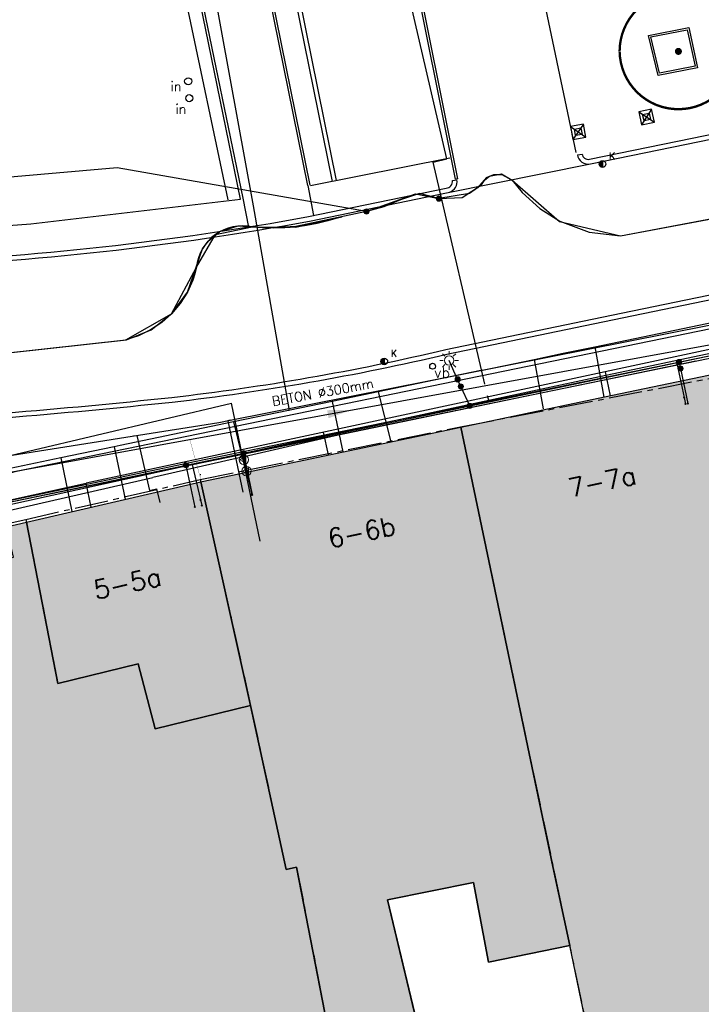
# Model space of a CAD drawing. Header units: metres. Extents: x 202952 to 203755, y 349031 to 349702.
# Tile 32 of 84: x 203235 to 203264, y 349316 to 349358. Entities that reach past the tile are written whole.
import ezdxf
from ezdxf.enums import TextEntityAlignment as Align

# ---------------------------------------------------------------- set-up
doc = ezdxf.new("R2010")
doc.units = ezdxf.units.M
doc.linetypes.add('1-200 CENTER', pattern=[4.28625, 2.8575, -0.47625, 0.47625, -0.47625])
doc.linetypes.add('1-200 DASHED', pattern=[1.905, 1.27, -0.635])
for name, color, linetype in [('bgt.onbegroeidterreindeel', 252, 'Continuous'), ('PH-BEST-BEBOUWING', 1, 'Continuous'), ('PH-BEST-BEBOUWING-ARCERING', 254, 'Continuous'), ('PH-BEST-HAAG-VERWIJDEREN', 96, '1-200 BLOKHAAG'), ('PH-BEST-HUISNUMMER', 7, 'Continuous'), ('PH-BEST-INFORMATIEBORD', 6, 'Continuous'), ('PH-BEST-KADASTRALE-GRENS', 240, '1-200 CENTER'), ('PH-BEST-KL-DATA_EUROFIBER', 115, '1-200 EUROFIBER'), ('PH-BEST-KL-DATA_GEBROERDES van donk', 115, '1-200 DATA'), ('PH-BEST-KL-DATA_KPN', 115, '1-200 TELEFONIE-KPN'), ('PH-BEST-KL-DATA_ZIGGO BV', 115, '1-200 ZIGGO'), ('PH-BEST-KL-ET_MIDDENSPANNING_ENEXIS', 115, '1-200 MIDDENSPANNING'), ('PH-BEST-KL-GAS_LAGEDRUK_ENEXIS', 115, '1-200 GASLEIDING LAGE DRUK'), ('PH-BEST-KL-LAAGSPANNING-ENEXIS', 115, '1-200 LAAGSPANNING'), ('PH-BEST-KL-WATER-WML', 115, '1-200 WML'), ('PH-BEST-RIO-DICHTSCHUIMEN', 222, '1-200 BATTING'), ('PH-BEST-RIO-TEKST- TE SCHUIMEN RIOOL', 8, 'Continuous'), ('PH-INM-BOOM-VERWIJDEREN', 96, 'Continuous'), ('PH-INM-KANTVERHARDING', 9, 'Continuous'), ('PH-INM-KOLK VERWIJDEREN', 6, 'Continuous'), ('PH-INM-KUNSTSTOF PAAL', 6, 'Continuous'), ('PH-INM-TERRASSCHERM', 6, '1-200 DASHED'), ('PH-INM-VERKEERSBORD', 6, 'Continuous')]:
    doc.layers.add(name, color=color, linetype=linetype)
doc.styles.add('NLCS-ISO', font='txt')
doc.styles.add('RDL_MAATVOERING', font='romans.shx')
doc.styles.add('ROMANS', font='romans.shx')
doc.linetypes.add('1-200 BATTING', pattern='A,1.27e-05,-0.127,[134,ltypeshp.shx,S=0.127,R=0,X=-0.127,Y=0],-0.254,[134,ltypeshp.shx,S=0.127,R=180,X=0.127,Y=0],-0.127', length=0.508013)
doc.linetypes.add('1-200 BLOKHAAG', pattern='A,0,-0.035,[1,Gras.shx,S=5,R=0,X=0,Y=0.0025],-0.475', length=0.51)
doc.linetypes.add('1-200 DATA', pattern='A,1.5,-0.6,["DATA",ROMANS,S=0.24,R=0,X=-0.5,Y=-0.12],-0.3', length=2.4)
doc.linetypes.add('1-200 EUROFIBER', pattern='A,1.5,-0.6,["EURO",ROMANS,S=0.24,R=0,X=-0.5,Y=-0.12],-0.65', length=2.75)
doc.linetypes.add('1-200 GASLEIDING LAGE DRUK', pattern='A,1.5,-0.6,["GAS LD",ROMANS,S=0.24,R=0,X=-0.5,Y=-0.12],-1', length=3.1)
doc.linetypes.add('1-200 LAAGSPANNING', pattern='A,1.5,-0.6,["LS",ROMANS,S=0.24,R=0,X=-0.45,Y=-0.12],-0.05', length=2.15)
doc.linetypes.add('1-200 MIDDENSPANNING', pattern='A,1.5,-0.6,["MS",ROMANS,S=0.24,R=0,X=-0.5,Y=-0.12],-0.05', length=2.15)
doc.linetypes.add('1-200 TELEFONIE-KPN', pattern='A,1.5,-0.6,["KPN",ROMANS,S=0.24,R=0,X=-0.5,Y=-0.12],-0.3', length=2.4)
doc.linetypes.add('1-200 WML', pattern='A,1.5,-0.6,["WML",ROMANS,S=0.24,R=0,X=-0.5,Y=-0.12],-0.3', length=2.4)
doc.linetypes.add('1-200 ZIGGO', pattern='A,1.5,-0.6,["ZIGGO",ROMANS,S=0.24,R=0,X=-0.5,Y=-0.12],-0.65', length=2.75)

# ---------------------------------------------------------------- blocks, each defined once
blk = doc.blocks.new('SKL-WTB_HULP_MOF-SO')
at = {"linetype": 'ByBlock', "lineweight": 18}
h = blk.add_hatch(color=0, dxfattribs=at)
h.dxf.hatch_style = 1
h.paths.add_polyline_path([(-0.5625, 0, 1), (0.5625, 0, 1)])
at = {"color": 0, "linetype": 'ByBlock', "lineweight": 18}
blk.add_circle((0, 0), 0.5625, dxfattribs=at)
at = {"color": 0, "linetype": 'ByBlock', "lineweight": 18, "style": 'NLCS-ISO', "flags": 1}
for tag, p in [('TYPE', (1.5, 0)), ('OMSCHRIJVING', (1.5, -3)), ('LABEL', (1.5, -1.5))]:
    blk.add_attdef(tag, p, '', height=1, dxfattribs=at)
blk = doc.blocks.new('SKL-WTB_HULP_OVERIG-SO')
at = {"color": 0, "linetype": 'ByBlock', "lineweight": 18}
for points in [[(-0.14, 0.14), (0.14, -0.14)], [(0.14, 0.14), (-0.14, -0.14)]]:
    blk.add_lwpolyline(points, dxfattribs=at)
at = {"color": 0, "linetype": 'ByBlock', "lineweight": 18, "style": 'NLCS-ISO', "flags": 1}
for tag, p in [('TYPE', (1.5, 0)), ('OMSCHRIJVING', (1.5, -3)), ('LABEL', (1.5, -1.5))]:
    blk.add_attdef(tag, p, '', height=1, dxfattribs=at)
blk = doc.blocks.new('SKL-ET_OV_LICHTMAST-SO')
at = {"color": 0, "linetype": 'ByBlock', "lineweight": 18}
for points in [[(-1.25, 0), (-2, 0)], [(-1.41, 1.41), (-0.88, 0.88)], [(0, 2), (0, 1.25)], [(0.88, 0.88), (1.41, 1.41)], [(2, 0), (1.25, 0)], [(-1.41, -1.41), (-0.88, -0.88)], [(0, -1.25), (0, -2)], [(0.88, -0.88), (1.41, -1.41)]]:
    blk.add_lwpolyline(points, dxfattribs=at)
blk.add_circle((0, 0), 1, dxfattribs=at)
blk = doc.blocks.new('SKL-WTB_HULP_VERLOOP-SO')
at = {"color": 0, "linetype": 'ByBlock', "lineweight": 18}
for points in [[(0.44, 0.72), (-0.88, 0)], [(0.44, -0.72), (-0.88, 0)], [(0.44, -0.72), (0.44, 0.72)]]:
    blk.add_lwpolyline(points, dxfattribs=at)
blk.add_circle((0, 0), 1, dxfattribs=at)
at = {"color": 0, "linetype": 'ByBlock', "lineweight": 18, "style": 'NLCS-ISO', "flags": 1}
for tag, p in [('TYPE', (1.5, 0)), ('OMSCHRIJVING', (1.5, -3)), ('LABEL', (1.5, -1.5))]:
    blk.add_attdef(tag, p, '', height=1, dxfattribs=at)
blk = doc.blocks.new('SIE-WEG_PAAL_KUNSTSTOF')
for p, q in [((-0.188, 0.188), (0.188, -0.188)), ((0.188, 0.188), (-0.188, -0.188))]:
    blk.add_line(p, q)
at = {"flags": 128}
for points in [[(-0.188, -0.188), (0.188, -0.188), (0.188, 0.188), (-0.188, 0.188)], [(-0.094, 0.094), (0.094, 0.094), (0.094, -0.094), (-0.094, -0.094)]]:
    blk.add_lwpolyline(points, close=True, dxfattribs=at)
blk = doc.blocks.new('*U43')
at = {"const_width": 0.1}
blk.add_lwpolyline([(-2.5, 0.004, 0.990403), (2.5, 0.03, 0.990403), (-2.5, 0.018)], format="xyb", dxfattribs=at)
at = {"linetype": 'Continuous', "const_width": 0.15}
blk.add_lwpolyline([(-0.075, 0, 1), (0.075, 0, 1)], format="xyb", close=True, dxfattribs=at)
blk = doc.blocks.new('Materialisatie')
blk.add_solid([(-1.04, 0.173), (-1.04, -0.173), (0, 0)])
at = {"style": 'ROMANS'}
blk.add_attdef('MATERIALISATIE', (-2.631, 0.657), '', height=0.4, dxfattribs=at)
blk = doc.blocks.new('*U55')
blk.add_circle((0, 0), 0.15)
at = {"style": 'RDL_MAATVOERING'}
blk.add_text('in', height=0.4, dxfattribs=at).set_placement((-0.75, -0.415))
blk = doc.blocks.new('*U56')
blk.add_circle((0, 0), 0.15)
at = {"style": 'RDL_MAATVOERING'}
blk.add_text('in', height=0.4, dxfattribs=at).set_placement((-0.589, -0.66))
blk = doc.blocks.new('*U51')
h = blk.add_hatch(color=256)
edge = h.paths.add_edge_path()
edge.add_arc((0, 0), 0.142, 90, 270)
edge.add_line((0, -0.142), (0, 0.142))
blk.add_line((0, 0.142), (0, -0.142))
blk.add_circle((0, 0), 0.142)
at = {"ltscale": 0.05, "style": 'ROMANS'}
blk.add_text('K', height=0.3, dxfattribs=at).set_placement((0.277, 0.195))

msp = doc.modelspace()

# ---------------------------------------------------------------- hatches: boundary and pattern name
at = {"layer": 'PH-BEST-BEBOUWING-ARCERING'}
for points in [[(203265.86, 349337.51), (203264.691, 349343.091), (203264.63, 349343.38), (203259.876, 349342.382), (203259.534, 349342.311), (203256.906, 349341.759), (203253.413, 349341.026), (203257.336, 349322.349), (203258.057, 349318.988), (203259.492, 349312.081), (203268.341, 349313.89), (203268.629, 349313.949), (203266.4, 349324.737), (203264.729, 349332.822), (203266.589, 349333.378)], [(203253.413, 349341.026), (203244.245, 349339.103), (203242.42, 349338.72), (203242.353, 349338.705), (203244.478, 349329.188), (203245.983, 349322.216), (203246.435, 349322.313), (203247.931, 349314.588), (203250.454, 349315.16), (203251.613, 349315.423), (203250.302, 349320.92), (203253.964, 349321.664), (203254.6, 349318.272), (203258.057, 349318.988), (203257.336, 349322.349)], [(203242.353, 349338.705), (203234.943, 349336.988), (203236.278, 349330.12), (203239.692, 349330.963), (203240.417, 349328.193), (203244.478, 349329.188)], [(203246.435, 349322.313), (203245.983, 349322.216), (203244.478, 349329.188), (203240.417, 349328.193), (203239.692, 349330.963), (203236.278, 349330.12), (203234.943, 349336.988), (203234.09, 349336.79), (203234.39, 349335.5), (203225.7, 349333.49), (203224.8, 349332.11), (203223.93, 349331.84), (203225.42, 349325.29), (203225.068, 349325.206), (203223.978, 349324.944), (203226.058, 349315.706), (203227.312, 349315.988), (203228.772, 349309.495), (203237.619, 349311.549), (203237.917, 349310.242), (203244.062, 349311.678), (203248.347, 349312.68), (203248.318, 349312.812), (203247.931, 349314.588)]]:
    msp.add_hatch(color=256, dxfattribs=at).paths.add_polyline_path(points)

# ---------------------------------------------------------------- linework, layer by layer
at = {"layer": 'bgt.onbegroeidterreindeel'}
for p, q in [((203250.302, 349320.92), (203253.964, 349321.664)), ((203253.964, 349321.664), (203254.6, 349318.272)), ((203251.613, 349315.423), (203250.302, 349320.92)), ((203254.6, 349318.272), (203258.057, 349318.988))]:
    msp.add_line(p, q, dxfattribs=at)
at = {"layer": 'PH-BEST-BEBOUWING'}
for points in [[(203253.413, 349341.026), (203256.906, 349341.759), (203259.534, 349342.311), (203259.876, 349342.382), (203264.63, 349343.38), (203264.691, 349343.091), (203265.86, 349337.51), (203266.589, 349333.378), (203264.729, 349332.822), (203266.4, 349324.737), (203268.629, 349313.949), (203268.341, 349313.89), (203259.492, 349312.081), (203258.057, 349318.988), (203257.336, 349322.349), (203253.413, 349341.026)], [(203242.353, 349338.705), (203242.42, 349338.72), (203244.245, 349339.103), (203253.413, 349341.026), (203257.336, 349322.349), (203258.057, 349318.988), (203254.6, 349318.272), (203253.964, 349321.664), (203250.302, 349320.92), (203251.613, 349315.423), (203250.454, 349315.16), (203247.931, 349314.588), (203246.435, 349322.313), (203245.983, 349322.216), (203244.478, 349329.188), (203242.353, 349338.705)], [(203244.478, 349329.188), (203240.417, 349328.193), (203239.692, 349330.963), (203236.278, 349330.12), (203234.943, 349336.988), (203242.353, 349338.705), (203244.478, 349329.188)]]:
    msp.add_lwpolyline(points, close=True, dxfattribs=at)
for points in [[(203242.334, 349339.008), (203242.356, 349339.013)], [(203226.058, 349315.706), (203223.978, 349324.944), (203223.978, 349324.944), (203225.068, 349325.206), (203225.42, 349325.29), (203223.93, 349331.84), (203224.8, 349332.11), (203225.7, 349333.49), (203234.39, 349335.5), (203234.09, 349336.79), (203234.943, 349336.988), (203236.278, 349330.12), (203239.692, 349330.963), (203240.417, 349328.193), (203244.478, 349329.188), (203245.983, 349322.216), (203246.435, 349322.313), (203247.931, 349314.588)]]:
    msp.add_lwpolyline(points, dxfattribs=at)
at = {"layer": 'PH-BEST-HAAG-VERWIJDEREN', "flags": 128}
msp.add_lwpolyline([(203243.526, 349350.69), (203241.719, 349359.246), (203240.221, 349367.575)], dxfattribs=at)
at = {"layer": 'PH-BEST-KADASTRALE-GRENS', "ltscale": 0.5}
for p, q in [((203253.41, 349341.043), (203264.477, 349343.191)), ((203242.332, 349338.798), (203253.41, 349341.043)), ((203234.92, 349337.104), (203242.332, 349338.798)), ((203242.332, 349338.798), (203244.478, 349329.188)), ((203234.92, 349337.104), (203236.278, 349330.12))]:
    msp.add_line(p, q, dxfattribs=at)
for points in [[(203253.41, 349341.043), (203259.492, 349312.081), (203259.795, 349310.377)], [(203220.283, 349333.773), (203223.368, 349334.472), (203234.92, 349337.104)], [(203236.278, 349330.12), (203239.692, 349330.963), (203240.417, 349328.193), (203244.478, 349329.188)], [(203244.478, 349329.188), (203245.983, 349322.216), (203246.435, 349322.313), (203247.931, 349314.588), (203248.347, 349312.68), (203249.36, 349308.647)]]:
    msp.add_lwpolyline(points, dxfattribs=at)
at = {"layer": 'PH-BEST-KL-DATA_EUROFIBER'}
for points in [[(203263.418, 349343.827), (203248.068, 349340.652)], [(203248.068, 349340.652), (203244.384, 349339.811), (203243.737, 349339.663)], [(203243.737, 349339.663), (203240.315, 349338.881)], [(203233.551, 349337.336), (203240.315, 349338.881)]]:
    msp.add_lwpolyline(points, dxfattribs=at)
at = {"layer": 'PH-BEST-KL-DATA_GEBROERDES van donk'}
for points in [[(203241.242, 349368.783), (203244.592, 349350.442)], [(203244.592, 349350.442), (203246.006, 349342.379)], [(203259.115, 349344.448), (203271.443, 349347.014)], [(203257.773, 349344.168), (203259.115, 349344.448)], [(203259.115, 349344.448), (203259.499, 349342.304)], [(203256.534, 349343.91), (203257.773, 349344.168)], [(203254.34, 349343.453), (203256.534, 349343.91), (203256.919, 349341.812)], [(203254.34, 349343.453), (203252.969, 349343.168), (203249.907, 349342.53), (203250.44, 349340.402)], [(203246.006, 349342.379), (203246.113, 349341.74), (203246.086, 349341.734)], [(203249.907, 349342.53), (203247.942, 349342.121), (203248.404, 349339.975)], [(203247.942, 349342.121), (203246.086, 349341.734), (203243.743, 349341.246)], [(203243.743, 349341.246), (203238.933, 349340.245)], [(203243.743, 349341.246), (203244.275, 349339.109)], [(203238.933, 349340.245), (203238.679, 349340.191)], [(203238.679, 349340.191), (203238.679, 349340.192), (203236.408, 349339.719)], [(203238.679, 349340.191), (203239.143, 349337.961)], [(203236.408, 349339.719), (203233.157, 349339.042), (203231.949, 349338.791), (203230.906, 349338.573)], [(203236.408, 349339.719), (203236.866, 349337.434)]]:
    msp.add_lwpolyline(points, dxfattribs=at)
at = {"layer": 'PH-BEST-KL-DATA_KPN'}
msp.add_lwpolyline([(203218.976, 349334.214), (203223.079, 349335.568), (203242.156, 349339.583), (203264.465, 349344.162), (203274.617, 349346.087), (203283.653, 349347.889), (203292.766, 349349.789), (203296.008, 349350.515)], dxfattribs=at)
at = {"layer": 'PH-BEST-KL-DATA_ZIGGO BV'}
for points in [[(203254.506, 349351.64), (203254.821, 349351.765), (203255.16, 349351.765), (203255.609, 349351.536), (203256.031, 349351.012), (203256.773, 349350.329), (203257.624, 349349.789), (203258.883, 349349.32), (203260.216, 349349.161), (203273.469, 349351.67), (203276.911, 349352.675), (203281.928, 349353.842), (203290.772, 349357.564), (203296.892, 349361.341), (203303.752, 349366.073), (203310.199, 349369.957), (203316.372, 349375.3), (203318.54, 349376.569), (203325.003, 349381.719)], [(203254.506, 349351.64), (203254.121, 349351.205), (203253.784, 349350.963), (203252.485, 349350.745)], [(203218.819, 349335.49), (203233.597, 349338.909), (203234.523, 349339.148), (203293.579, 349351.282), (203295.81, 349340.637)], [(203249.404, 349350.198), (203251.496, 349350.943), (203252.485, 349350.745)], [(203249.404, 349350.198), (203246.404, 349349.554), (203245.166, 349349.494), (203243.932, 349349.578), (203243.15, 349349.327)], [(203222.577, 349342.91), (203239.196, 349344.746), (203240.243, 349345.162), (203241.132, 349345.854), (203241.793, 349346.766), (203242.426, 349348.607), (203242.67, 349348.94), (203243.15, 349349.327)], [(203271.131, 349345.863), (203237.478, 349338.642)], [(203259.786, 349342.364), (203259.572, 349343.383)], [(203223.499, 349337.285), (203243.661, 349342.046)], [(203244.881, 349336.172), (203243.661, 349342.046)], [(203247.784, 349339.846), (203247.582, 349340.81)], [(203232.125, 349337.462), (203237.478, 349338.642)], [(203237.691, 349337.624), (203237.478, 349338.642)]]:
    msp.add_lwpolyline(points, dxfattribs=at)
at = {"layer": 'PH-BEST-KL-ET_MIDDENSPANNING_ENEXIS'}
for points in [[(203252.485, 349350.745), (203253.475, 349350.787), (203254.299, 349351.336), (203254.445, 349351.54), (203254.632, 349351.707), (203255.151, 349351.798), (203255.609, 349351.536), (203257.619, 349349.779), (203260.216, 349349.161), (203266.729, 349350.388), (203273.469, 349351.67), (203276.911, 349352.675), (203281.928, 349353.842), (203290.772, 349357.564), (203296.892, 349361.341), (203303.752, 349366.073)], [(203249.405, 349350.198), (203238.798, 349352.06), (203224.672, 349350.827), (203219.847, 349349.502), (203213.896, 349347.713), (203202.332, 349346.874), (203198.876, 349347.19), (203195.885, 349348.951)], [(203252.486, 349350.745), (203251.659, 349350.958), (203250.849, 349350.687), (203250.144, 349350.39), (203249.404, 349350.198)], [(203196.997, 349347.478), (203200.84, 349344.532), (203205.542, 349343.375), (203213.454, 349342.599), (203221.401, 349342.781), (203239.173, 349344.744), (203241.119, 349345.852), (203242.172, 349347.827), (203242.977, 349349.215), (203244.548, 349349.543), (203246.394, 349349.537), (203248.364, 349349.965)], [(203248.364, 349349.965), (203248.198, 349349.928), (203247.756, 349349.794), (203247.307, 349349.684), (203246.852, 349349.598), (203246.394, 349349.537), (203245.933, 349349.501), (203245.471, 349349.49), (203245.009, 349349.504), (203244.548, 349349.543), (203244.344, 349349.576), (203244.138, 349349.588), (203243.932, 349349.578), (203243.727, 349349.546), (203243.528, 349349.494), (203243.335, 349349.42), (203243.15, 349349.327), (203242.977, 349349.215), (203242.816, 349349.086), (203242.67, 349348.94), (203242.539, 349348.78), (203242.426, 349348.607), (203242.332, 349348.423), (203242.258, 349348.23), (203242.204, 349348.031), (203242.172, 349347.827), (203242.104, 349347.552), (203242.017, 349347.283), (203241.911, 349347.02), (203241.786, 349346.765), (203241.485, 349346.285), (203241.119, 349345.852), (203240.696, 349345.474), (203240.224, 349345.16), (203239.713, 349344.915), (203239.173, 349344.744)]]:
    msp.add_lwpolyline(points, dxfattribs=at)
at = {"layer": 'PH-BEST-KL-GAS_LAGEDRUK_ENEXIS'}
for points in [[(203229.112, 349297.107), (203220.574, 349324.127), (203219.277, 349332.005), (203220.497, 349335.175), (203233.863, 349337.764), (203264.486, 349344.065), (203267.958, 349344.413), (203274.678, 349345.793), (203283.657, 349347.585), (203292.827, 349349.495), (203298.468, 349350.454), (203305.786, 349352.019), (203311.585, 349353.716), (203318.148, 349354.475), (203326.27, 349356.174), (203333.975, 349357.71)], [(203262.624, 349343.682), (203262.916, 349342.29)], [(203262.916, 349342.29), (203262.974, 349342.011)], [(203244.128, 349339.876), (203244.188, 349339.643)], [(203241.996, 349339.438), (203242.344, 349337.938)], [(203244.188, 349339.643), (203244.301, 349339.156)], [(203244.301, 349339.156), (203244.527, 349338.182)], [(203242.344, 349337.938), (203242.402, 349337.688)]]:
    msp.add_lwpolyline(points, dxfattribs=at)
at = {"layer": 'PH-BEST-KL-LAAGSPANNING-ENEXIS'}
for points in [[(203221.276, 349334.436), (203222.176, 349334.923), (203223.135, 349335.278), (203233.864, 349337.764), (203264.465, 349344.162), (203267.918, 349344.609), (203274.638, 349345.989), (203283.596, 349347.879), (203292.786, 349349.691), (203298.425, 349350.751), (203305.758, 349352.217), (203311.61, 349353.417), (203318.148, 349354.475), (203326.292, 349355.976), (203340.265, 349358.152), (203345.984, 349358.707), (203353.494, 349359.562), (203355.111, 349360.031), (203356.546, 349360.911)], [(203253.284, 349343.058), (203252.92, 349343.864)], [(203262.702, 349343.793), (203262.76, 349343.521)], [(203262.76, 349343.521), (203263.073, 349342.031)], [(203253.42, 349342.758), (203253.284, 349343.058)], [(203253.795, 349341.931), (203253.42, 349342.758)], [(203244.173, 349339.919), (203244.547, 349338.144)], [(203241.727, 349339.408), (203242.101, 349337.631)]]:
    msp.add_lwpolyline(points, dxfattribs=at)
at = {"layer": 'PH-BEST-KL-WATER-WML'}
for points in [[(203254.445, 349342.852), (203252.244, 349352.299), (203252.828, 349352.435), (203250.265, 349363.44), (203251.463, 349368.64)], [(203254.603, 349342.17), (203259.119, 349343.136), (203264.639, 349344.307), (203271.027, 349345.651), (203277.968, 349347.094), (203284.704, 349348.477), (203288.153, 349349.179), (203294.738, 349350.503), (203301.068, 349351.756), (203304.908, 349352.505), (203308.903, 349353.276), (203313.227, 349354.098), (203315.362, 349354.428), (203331.262, 349358.045), (203351.052, 349361.047), (203355.137, 349361.195), (203371.569, 349361.889)], [(203218.149, 349338.387), (203220.418, 349338.735), (203225.999, 349339.592), (203227.028, 349339.26), (203231.591, 349340.04), (203231.76, 349340.039), (203231.967, 349340.075), (203233.186, 349340.319), (203234.339, 349339.837), (203239.443, 349340.643), (203243.119, 349341.224), (203243.606, 349341.321), (203263.907, 349345.355), (203267.71, 349346.111), (203276.051, 349347.768), (203286.092, 349349.89), (203294.515, 349351.67), (203304.143, 349353.705)], [(203254.603, 349342.17), (203254.592, 349342.219), (203254.558, 349342.365)], [(203211.736, 349332.732), (203221.486, 349334.918), (203228.248, 349336.422), (203238.221, 349338.619), (203247.225, 349340.58), (203254.603, 349342.17)], [(203243.606, 349341.321), (203243.557, 349341.311), (203243.507, 349341.301), (203244.144, 349338.267)], [(203239.443, 349340.643), (203239.492, 349340.651), (203239.641, 349340.675), (203240.183, 349338.337), (203240.475, 349338.404), (203240.61, 349337.82)]]:
    msp.add_lwpolyline(points, dxfattribs=at)
at = {"layer": 'PH-BEST-RIO-DICHTSCHUIMEN'}
msp.add_line((203220.148, 349336.543), (203281.475, 349347.724), dxfattribs=at)
at = {"layer": 'PH-INM-KANTVERHARDING'}
for p, q in [((203247.96, 349351.473), (203244.951, 349366.274)), ((203248.136, 349351.509), (203245.128, 349366.31)), ((203258.378, 349352.612), (203258.576, 349352.64)), ((203252.816, 349350.992), (203258.929, 349352.224)), ((203253.058, 349351.513), (203253.255, 349351.545)), ((203253.288, 349351.591), (203253.189, 349351.571))]:
    msp.add_line(p, q, dxfattribs=at)
at = {"layer": 'PH-INM-KANTVERHARDING', "flags": 128}
for points in [[(203253.189, 349351.571), (203251.24, 349361.355), (203249.311, 349371.116)], [(203253.288, 349351.591), (203251.338, 349361.374), (203249.409, 349371.135)], [(203247.016, 349351.317), (203245.172, 349360.418), (203243.157, 349370.378)], [(203246.918, 349351.298), (203245.074, 349360.398), (203243.059, 349370.358)], [(203240.224, 349369.436), (203242.295, 349359.765), (203244.141, 349350.765)], [(203258.323, 349352.708), (203256.696, 349360.47), (203255.242, 349367.195), (203265.001, 349369.065), (203267.957, 349354.601)], [(203252.949, 349352.472), (203247.026, 349351.285)], [(203246.918, 349351.298), (203247.149, 349350.032)], [(203244.141, 349350.765), (203244.385, 349349.525)]]:
    msp.add_lwpolyline(points, dxfattribs=at)
at = {"layer": 'PH-INM-KANTVERHARDING'}
msp.add_lwpolyline([(203240.489, 349367.719), (203230.723, 349365.812), (203219.731, 349363.746), (203208.426, 349361.513), (203206.695, 349349.448), (203207.903, 349347.825), (203217.895, 349348.522), (203225.062, 349348.925), (203235.123, 349349.674), (203244.048, 349350.721), (203242.197, 349359.744), (203240.126, 349369.416)], dxfattribs=at)
at = {"layer": 'PH-INM-KANTVERHARDING', "flags": 128}
for points in [[(203263.486, 349356.312), (203261.807, 349355.983), (203261.408, 349357.684), (203263.111, 349358.021)], [(203263.39, 349356.375), (203261.867, 349356.077), (203261.505, 349357.622), (203263.05, 349357.927)]]:
    msp.add_lwpolyline(points, close=True, dxfattribs=at)
for points in [[(203258.378, 349352.612, 0.431999), (203258.929, 349352.224), (203267.587, 349354.002, 0.451135), (203267.973, 349354.606)], [(203258.576, 349352.64, 0.431846), (203258.889, 349352.42), (203267.552, 349354.199, 0.4556), (203267.781, 349354.551, 0.195472)], [(203217.025, 349334.585, -0.461272), (203221.482, 349340.772), (203226.933, 349341.138, 0.012257), (203241.12, 349342.292, 0.014651), (203246.946, 349343.132, 0.014836), (203252.785, 349344.328), (203259.827, 349345.789), (203269.789, 349347.841), (203280.366, 349350.022), (203291.686, 349352.366, -0.40296), (203292.316, 349351.992)], [(203217.155, 349334.634), (203217.215, 349334.649, -0.460144), (203221.497, 349340.573), (203226.945, 349340.939, 0.012257), (203241.142, 349342.093, 0.014653), (203246.98, 349342.935, 0.014829), (203252.828, 349344.133), (203259.868, 349345.593), (203269.829, 349347.645), (203280.406, 349349.826), (203291.73, 349352.171, -0.404918), (203292.123, 349351.939, -0.210866)], [(203207.905, 349346.598), (203218.252, 349347.258), (203229.358, 349348.022, 0.034889), (203246.941, 349349.982), (203252.791, 349351.19, 0.452769), (203253.058, 349351.513, 0.214159)]]:
    msp.add_lwpolyline(points, format="xyb", dxfattribs=at)
at = {"layer": 'PH-INM-KANTVERHARDING'}
for points in [[(203252.936, 349351.016, 0.365948), (203253.255, 349351.545)], [(203207.893, 349346.389), (203218.265, 349347.058), (203229.369, 349347.823, 0.034889), (203246.979, 349349.785), (203252.816, 349350.992, 0.206717)]]:
    msp.add_lwpolyline(points, format="xyb", dxfattribs=at)
at = {"layer": 'PH-INM-TERRASSCHERM', "ltscale": 0.4, "const_width": 0.01, "flags": 128}
msp.add_lwpolyline([(203242.386, 349338.713), (203241.89, 349340.503)], dxfattribs=at)
at = {"layer": 'PH-INM-VERKEERSBORD'}
msp.add_circle((203252.219, 349343.616), 0.125, dxfattribs=at)

# ---------------------------------------------------------------- block references
at = {"layer": 'PH-BEST-INFORMATIEBORD', "color": 9}
for name, p in [('*U55', (203241.822, 349355.735)), ('*U56', (203241.868, 349355.017))]:
    msp.add_blockref(name, p, dxfattribs=at)
at = {"layer": 'PH-BEST-KL-ET_MIDDENSPANNING_ENEXIS', "xscale": 0.2, "yscale": 0.2, "zscale": 0.2}
for p in [(203252.486, 349350.745), (203249.405, 349350.198)]:
    msp.add_blockref('SKL-WTB_HULP_MOF-SO', p, dxfattribs=at)
at = {"layer": 'PH-BEST-KL-GAS_LAGEDRUK_ENEXIS', "xscale": 0.2, "yscale": 0.2, "zscale": 0.2}
for name, p in [('SKL-WTB_HULP_OVERIG-SO', (203262.624, 349343.682)), ('SKL-WTB_HULP_OVERIG-SO', (203262.916, 349342.29)), ('SKL-WTB_HULP_OVERIG-SO', (203262.974, 349342.011)), ('SKL-WTB_HULP_VERLOOP-SO', (203244.188, 349339.643)), ('SKL-WTB_HULP_OVERIG-SO', (203244.128, 349339.876)), ('SKL-WTB_HULP_OVERIG-SO', (203244.128, 349339.876)), ('SKL-WTB_HULP_OVERIG-SO', (203241.996, 349339.438)), ('SKL-WTB_HULP_VERLOOP-SO', (203244.301, 349339.156)), ('SKL-WTB_HULP_OVERIG-SO', (203244.527, 349338.182)), ('SKL-WTB_HULP_OVERIG-SO', (203242.344, 349337.938)), ('SKL-WTB_HULP_OVERIG-SO', (203242.402, 349337.688))]:
    msp.add_blockref(name, p, dxfattribs=at)
at = {"layer": 'PH-BEST-KL-LAAGSPANNING-ENEXIS', "xscale": 0.2, "yscale": 0.2, "zscale": 0.2}
for name, p in [('SKL-ET_OV_LICHTMAST-SO', (203252.92, 349343.864)), ('SKL-WTB_HULP_MOF-SO', (203262.702, 349343.793)), ('SKL-WTB_HULP_MOF-SO', (203262.76, 349343.521)), ('SKL-WTB_HULP_MOF-SO', (203253.284, 349343.058)), ('SKL-WTB_HULP_MOF-SO', (203253.42, 349342.758)), ('SKL-WTB_HULP_MOF-SO', (203253.795, 349341.931)), ('SKL-WTB_HULP_OVERIG-SO', (203263.073, 349342.031)), ('SKL-WTB_HULP_MOF-SO', (203244.173, 349339.919)), ('SKL-WTB_HULP_MOF-SO', (203241.727, 349339.408)), ('SKL-WTB_HULP_OVERIG-SO', (203244.547, 349338.144)), ('SKL-WTB_HULP_OVERIG-SO', (203242.101, 349337.631))]:
    msp.add_blockref(name, p, dxfattribs=at)
at = {"layer": 'PH-BEST-RIO-TEKST- TE SCHUIMEN RIOOL'}
ref = msp.add_blockref('Materialisatie', (203248.785, 349341.764), dxfattribs=dict(at, rotation=10.33274165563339))
ref.add_attrib('MATERIALISATIE', 'BETON %%c300mm ', (203245.42, 349341.918), dxfattribs={"layer": '0', "height": 0.4, "rotation": 10.3327, "style": 'ROMANS'})
at = {"layer": 'PH-INM-BOOM-VERWIJDEREN'}
msp.add_blockref('*U43', (203262.672, 349357.007), dxfattribs=at)
at = {"layer": 'PH-INM-KOLK VERWIJDEREN'}
for p in [(203259.445, 349352.217), (203259.445, 349352.217), (203250.163, 349343.82), (203250.163, 349343.82)]:
    msp.add_blockref('*U51', p, dxfattribs=at)
at = {"layer": 'PH-INM-KUNSTSTOF PAAL', "xscale": 1.5, "yscale": 1.5, "zscale": 1.5}
for p, rotation in [((203261.321, 349354.217), 12.39216985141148), ((203258.414, 349353.589), 10.05124487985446)]:
    msp.add_blockref('SIE-WEG_PAAL_KUNSTSTOF', p, dxfattribs=dict(at, rotation=rotation))

# ---------------------------------------------------------------- texts
at = {"layer": 'PH-BEST-HUISNUMMER', "style": 'ROMANS'}
for s, rotation, p in [('7-7a', 11.8, (203259.428, 349338.712)), ('6-6b', 11.8, (203249.196, 349336.565)), ('5-5a', 12.2, (203239.234, 349334.39))]:
    msp.add_text(s, height=0.8, rotation=rotation, dxfattribs=at).set_placement(p, align=Align.MIDDLE_CENTER)
at = {"layer": 'PH-INM-VERKEERSBORD', "style": 'RDL_MAATVOERING'}
msp.add_text('vb', height=0.45, dxfattribs=at).set_placement((203252.289, 349343.12))

doc.saveas('drawing.dxf')
